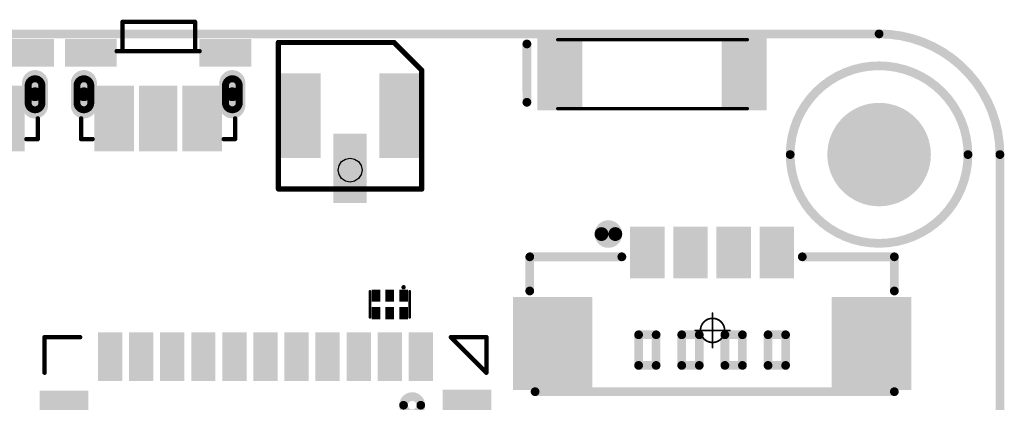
# Model space of a CAD drawing. Header units: millimetres. Extents: x 101.3 to 167.1, y 74.7 to 106.4.
# Tile 6 of 6: x 138.5 to 167.1, y 94.1 to 105.2. Entities that reach past the tile are written whole.
import ezdxf

# ---------------------------------------------------------------- set-up
doc = ezdxf.new("R2010")
doc.units = ezdxf.units.MM
for name, color, linetype in [('BottomLayer', 5, 'Continuous'), ('BottomSolder', 6, 'Continuous'), ('KeepOutLayer', 6, 'Continuous'), ('Mechanical15', 56, 'Continuous'), ('MultiLayer', 9, 'Continuous'), ('PadHoleLayer', 156, 'Continuous'), ('TopLayer', 1, 'Continuous'), ('TopOverlay', 2, 'Continuous'), ('TopPaste', 8, 'Continuous'), ('TopSolder', 216, 'Continuous')]:
    doc.layers.add(name, color=color, linetype=linetype)

# ---------------------------------------------------------------- blocks, each defined once
blk = doc.blocks.new('MX1_25_LT_4P_2')
at = {"layer": 'Mechanical15'}
for points, const_width in [([(0.35, 0, 1), (-0.35, 0, 1)], 0.05), ([(-0.012, 0.5, 1), (0.012, 0.5, 1)], 0.025), ([(-0.512, 0, 1), (-0.487, 0, 1)], 0.025), ([(-0.362, 0, 1), (-0.337, 0, 1)], 0.025), ([(0.337, 0, 1), (0.362, 0, 1)], 0.025), ([(0.487, 0, 1), (0.512, 0, 1)], 0.025), ([(-0.012, -0.5, 1), (0.012, -0.5, 1)], 0.025)]:
    blk.add_lwpolyline(points, format="xyb", close=True, dxfattribs=dict(at, const_width=const_width))
at = {"layer": 'Mechanical15', "const_width": 0.05}
for points in [[(0, -0.5), (0, 0.5)], [(-0.5, 0), (0.5, 0)]]:
    blk.add_lwpolyline(points, dxfattribs=at)
at = {"layer": 'TopLayer'}
for points in [[(-2.289, 1.611), (-1.489, 1.611), (-2.289, 2.911), (-1.489, 2.911)], [(-1.039, 1.611), (-0.239, 1.611), (-1.039, 2.911), (-0.239, 2.911)], [(0.211, 1.611), (1.011, 1.611), (0.211, 2.911), (1.011, 2.911)], [(1.461, 1.611), (2.261, 1.611), (1.461, 2.911), (2.261, 2.911)], [(-5.682, 0.869), (-5.682, -1.631), (-3.582, 0.869), (-3.582, -1.631)], [(3.554, 0.869), (3.554, -1.631), (5.654, 0.869), (5.654, -1.631)]]:
    blk.add_solid(points, dxfattribs=at)
at = {"layer": 'TopOverlay'}
for points, const_width in [([(-2.817, 2.794, 1), (-3.217, 2.794, 1)], 0.4), ([(-3.317, 2.794, 1), (-3.117, 2.794, 1)], 0.2), ([(-2.917, 2.794, 1), (-2.717, 2.794, 1)], 0.2), ([(-5.358, 2.134, 1), (-5.231, 2.134, 1)], 0.127), ([(-5.358, 2.134, 1), (-5.231, 2.134, 1)], 0.127), ([(-2.691, 2.134, 1), (-2.564, 2.134, 1)], 0.127), ([(2.536, 2.134, 1), (2.663, 2.134, 1)], 0.127), ([(5.203, 2.134, 1), (5.33, 2.134, 1)], 0.127), ([(5.203, 2.134, 1), (5.33, 2.134, 1)], 0.127), ([(-5.358, 1.143, 1), (-5.231, 1.143, 1)], 0.127), ([(5.203, 1.143, 1), (5.33, 1.143, 1)], 0.127), ([(-1.698, -0.127, 1), (-1.571, -0.127, 1)], 0.127), ([(-1.698, -0.127, 1), (-1.571, -0.127, 1)], 0.127), ([(-0.956, -0.127, 1), (-0.829, -0.127, 1)], 0.127), ([(-0.956, -0.127, 1), (-0.829, -0.127, 1)], 0.127), ([(0.294, -0.127, 1), (0.421, -0.127, 1)], 0.127), ([(0.294, -0.127, 1), (0.421, -0.127, 1)], 0.127), ([(0.802, -0.127, 1), (0.929, -0.127, 1)], 0.127), ([(0.802, -0.127, 1), (0.929, -0.127, 1)], 0.127), ([(1.544, -0.127, 1), (1.671, -0.127, 1)], 0.127), ([(1.544, -0.127, 1), (1.671, -0.127, 1)], 0.127), ([(-2.206, -0.127, 1), (-2.079, -0.127, 1)], 0.127), ([(-2.206, -0.127, 1), (-2.079, -0.127, 1)], 0.127), ([(-0.448, -0.127, 1), (-0.321, -0.127, 1)], 0.127), ([(-0.448, -0.127, 1), (-0.321, -0.127, 1)], 0.127), ([(2.052, -0.127, 1), (2.179, -0.127, 1)], 0.127), ([(2.052, -0.127, 1), (2.179, -0.127, 1)], 0.127), ([(-2.206, -1.016, 1), (-2.079, -1.016, 1)], 0.127), ([(-2.206, -1.016, 1), (-2.079, -1.016, 1)], 0.127), ([(-1.698, -1.016, 1), (-1.571, -1.016, 1)], 0.127), ([(-1.698, -1.016, 1), (-1.571, -1.016, 1)], 0.127), ([(-0.956, -1.016, 1), (-0.829, -1.016, 1)], 0.127), ([(-0.956, -1.016, 1), (-0.829, -1.016, 1)], 0.127), ([(-0.448, -1.016, 1), (-0.321, -1.016, 1)], 0.127), ([(-0.448, -1.016, 1), (-0.321, -1.016, 1)], 0.127), ([(0.294, -1.016, 1), (0.421, -1.016, 1)], 0.127), ([(0.294, -1.016, 1), (0.421, -1.016, 1)], 0.127), ([(0.802, -1.016, 1), (0.929, -1.016, 1)], 0.127), ([(0.802, -1.016, 1), (0.929, -1.016, 1)], 0.127), ([(1.544, -1.016, 1), (1.671, -1.016, 1)], 0.127), ([(1.544, -1.016, 1), (1.671, -1.016, 1)], 0.127), ([(2.052, -1.016, 1), (2.179, -1.016, 1)], 0.127), ([(2.052, -1.016, 1), (2.179, -1.016, 1)], 0.127), ([(-5.203, -1.778, 1), (-5.076, -1.778, 1)], 0.127), ([(5.203, -1.778, 1), (5.33, -1.778, 1)], 0.127)]:
    blk.add_lwpolyline(points, format="xyb", close=True, dxfattribs=dict(at, const_width=const_width))
at = {"layer": 'TopOverlay', "const_width": 0.254}
for points in [[(-5.295, 2.134), (-2.628, 2.134)], [(-5.295, 1.143), (-5.295, 2.134)], [(2.6, 2.134), (5.267, 2.134)], [(5.267, 1.143), (5.267, 2.134)], [(-2.143, -0.127), (-1.635, -0.127)], [(-2.143, -1.016), (-2.143, -0.127)], [(-1.635, -1.016), (-1.635, -0.127)], [(-0.893, -1.016), (-0.893, -0.127)], [(-0.893, -0.127), (-0.385, -0.127)], [(-0.385, -1.016), (-0.385, -0.127)], [(0.357, -1.016), (0.357, -0.127)], [(0.357, -0.127), (0.865, -0.127)], [(0.865, -1.016), (0.865, -0.127)], [(1.607, -1.016), (1.607, -0.127)], [(1.607, -0.127), (2.115, -0.127)], [(2.115, -1.016), (2.115, -0.127)], [(-2.143, -1.016), (-1.635, -1.016)], [(-0.893, -1.016), (-0.385, -1.016)], [(0.357, -1.016), (0.865, -1.016)], [(1.607, -1.016), (2.115, -1.016)], [(-5.14, -1.778), (5.267, -1.778)]]:
    blk.add_lwpolyline(points, dxfattribs=at)
at = {"layer": 'TopPaste'}
for points in [[(-2.289, 1.611), (-1.489, 1.611), (-2.289, 2.911), (-1.489, 2.911)], [(-1.039, 1.611), (-0.239, 1.611), (-1.039, 2.911), (-0.239, 2.911)], [(0.211, 1.611), (1.011, 1.611), (0.211, 2.911), (1.011, 2.911)], [(1.461, 1.611), (2.261, 1.611), (1.461, 2.911), (2.261, 2.911)], [(-5.682, 0.869), (-5.682, -1.631), (-3.582, 0.869), (-3.582, -1.631)], [(3.554, 0.869), (3.554, -1.631), (5.654, 0.869), (5.654, -1.631)]]:
    blk.add_solid(points, dxfattribs=at)
at = {"layer": 'TopSolder'}
for points in [[(-2.39, 1.509), (-1.387, 1.509), (-2.39, 3.012), (-1.387, 3.012)], [(-1.14, 1.509), (-0.137, 1.509), (-1.14, 3.012), (-0.137, 3.012)], [(0.11, 1.509), (1.113, 1.509), (0.11, 3.012), (1.113, 3.012)], [(1.36, 1.509), (2.363, 1.509), (1.36, 3.012), (2.363, 3.012)], [(-5.784, 0.971), (-5.784, -1.733), (-3.48, 0.971), (-3.48, -1.733)], [(3.453, 0.971), (3.453, -1.733), (5.756, 0.971), (5.756, -1.733)]]:
    blk.add_solid(points, dxfattribs=at)
blk = doc.blocks.new('U_FL_R_4')
at = {"layer": 'Mechanical15'}
for p, q in [((-1.82, 0.245), (-1.708, 0.32)), ((-1.708, 0.32), (-1.575, 0.347)), ((-1.575, 0.347), (-1.442, 0.32)), ((-1.442, 0.32), (-1.33, 0.245)), ((-1.922, 0), (-1.895, 0.133)), ((-1.895, -0.133), (-1.922, 0)), ((-1.895, 0.133), (-1.82, 0.245)), ((-1.33, 0.245), (-1.255, 0.133)), ((-1.255, 0.133), (-1.228, 0)), ((-1.228, 0), (-1.255, -0.133)), ((-1.82, -0.245), (-1.895, -0.133)), ((-1.708, -0.32), (-1.82, -0.245)), ((-1.33, -0.245), (-1.442, -0.32)), ((-1.255, -0.133), (-1.33, -0.245)), ((-1.575, -0.347), (-1.708, -0.32)), ((-1.442, -0.32), (-1.575, -0.347))]:
    blk.add_line(p, q, dxfattribs=at)
at = {"layer": 'TopLayer'}
for points in [[(-1.125, 0.95), (1.125, 0.95), (-1.125, 2), (1.125, 2)], [(-2.425, -0.381), (-0.625, -0.381), (-2.425, 0.381), (-0.625, 0.381)], [(-1.125, -2), (1.125, -2), (-1.125, -0.95), (1.125, -0.95)]]:
    blk.add_solid(points, dxfattribs=at)
at = {"layer": 'TopOverlay', "const_width": 0.15}
for points in [[(-2.126, 2.076), (-2.126, -2.076)], [(-2.126, 2.076), (2.126, 2.076)], [(2.126, 2.076), (2.126, -1.274)], [(2.126, -1.274), (1.324, -2.076)], [(-2.126, -2.076), (1.324, -2.076)]]:
    blk.add_lwpolyline(points, dxfattribs=at)
at = {"layer": 'TopOverlay', "const_width": 0.075}
for points in [[(-2.164, 2.076, 1), (-2.089, 2.076, 1)], [(-2.164, 2.076, 1), (-2.089, 2.076, 1)], [(2.089, 2.076, 1), (2.164, 2.076, 1)], [(2.089, 2.076, 1), (2.164, 2.076, 1)], [(2.089, -1.274, 1), (2.164, -1.274, 1)], [(2.089, -1.274, 1), (2.164, -1.274, 1)], [(-2.164, -2.076, 1), (-2.089, -2.076, 1)], [(-2.164, -2.076, 1), (-2.089, -2.076, 1)], [(1.286, -2.076, 1), (1.361, -2.076, 1)], [(1.286, -2.076, 1), (1.361, -2.076, 1)]]:
    blk.add_lwpolyline(points, format="xyb", close=True, dxfattribs=at)
at = {"layer": 'TopPaste'}
for points in [[(-1.125, 0.95), (1.125, 0.95), (-1.125, 2), (1.125, 2)], [(-2.425, -0.381), (-0.625, -0.381), (-2.425, 0.381), (-0.625, 0.381)], [(-1.125, -2), (1.125, -2), (-1.125, -0.95), (1.125, -0.95)]]:
    blk.add_solid(points, dxfattribs=at)
at = {"layer": 'TopSolder'}
for points in [[(-1.227, 0.848), (1.227, 0.848), (-1.227, 2.102), (1.227, 2.102)], [(-2.527, -0.483), (-0.523, -0.483), (-2.527, 0.483), (-0.523, 0.483)], [(-1.227, -2.102), (1.227, -2.102), (-1.227, -0.848), (1.227, -0.848)]]:
    blk.add_solid(points, dxfattribs=at)
blk = doc.blocks.new('R6720_8')
at = {"layer": 'TopLayer'}
for points in [[(-2.09, 1), (-3.29, 1), (-2.09, -1), (-3.29, -1)], [(3.25, 1), (2.05, 1), (3.25, -1), (2.05, -1)]]:
    blk.add_solid(points, dxfattribs=at)
at = {"layer": 'TopOverlay'}
for points, const_width in [([(-3.645, 0.876), (-3.644, -0.816)], 0.254), ([(-2.75, 1), (2.74, 1)], 0.1), ([(-2.75, -1), (2.74, -1)], 0.1)]:
    blk.add_lwpolyline(points, dxfattribs=dict(at, const_width=const_width))
for points, const_width in [([(-3.708, 0.876, 1), (-3.581, 0.876, 1)], 0.127), ([(-2.775, 1, 1), (-2.725, 1, 1)], 0.05), ([(2.715, 1, 1), (2.765, 1, 1)], 0.05), ([(-3.708, -0.816, 1), (-3.581, -0.816, 1)], 0.127), ([(-2.775, -1, 1), (-2.725, -1, 1)], 0.05), ([(2.715, -1, 1), (2.765, -1, 1)], 0.05)]:
    blk.add_lwpolyline(points, format="xyb", close=True, dxfattribs=dict(at, const_width=const_width))
at = {"layer": 'TopPaste'}
for points in [[(-2.09, 1), (-3.29, 1), (-2.09, -1), (-3.29, -1)], [(3.25, 1), (2.05, 1), (3.25, -1), (2.05, -1)]]:
    blk.add_solid(points, dxfattribs=at)
at = {"layer": 'TopSolder'}
for points in [[(-2.04, 1.05), (-3.34, 1.05), (-2.04, -1.05), (-3.34, -1.05)], [(3.3, 1.05), (2, 1.05), (3.3, -1.05), (2, -1.05)]]:
    blk.add_solid(points, dxfattribs=at)
blk = doc.blocks.new('KEY_3P_3_5_3_5MM__9')
at = {"layer": 'BottomLayer', "const_width": 0.55}
for points in [[(-2.15, 0.075), (-2.15, -0.575)], [(2.15, 0.075), (2.15, -0.575)]]:
    blk.add_lwpolyline(points, dxfattribs=at)
at = {"layer": 'BottomLayer', "const_width": 0.275}
for points in [[(-2.287, 0.075, 1), (-2.012, 0.075, 1)], [(2.013, 0.075, 1), (2.288, 0.075, 1)], [(-2.287, -0.575, 1), (-2.012, -0.575, 1)], [(2.013, -0.575, 1), (2.288, -0.575, 1)]]:
    blk.add_lwpolyline(points, format="xyb", close=True, dxfattribs=at)
at = {"layer": 'BottomSolder', "const_width": 0.753}
for points in [[(-2.15, 0.075), (-2.15, -0.575)], [(2.15, 0.075), (2.15, -0.575)]]:
    blk.add_lwpolyline(points, dxfattribs=at)
at = {"layer": 'BottomSolder', "const_width": 0.377}
for points in [[(-2.338, 0.075, 1), (-1.962, 0.075, 1)], [(1.962, 0.075, 1), (2.338, 0.075, 1)], [(-2.338, -0.575, 1), (-1.962, -0.575, 1)], [(1.962, -0.575, 1), (2.338, -0.575, 1)]]:
    blk.add_lwpolyline(points, format="xyb", close=True, dxfattribs=at)
at = {"layer": 'MultiLayer', "const_width": 0.55}
for points in [[(-2.15, 0.075), (-2.15, -0.575)], [(2.15, 0.075), (2.15, -0.575)]]:
    blk.add_lwpolyline(points, dxfattribs=at)
at = {"layer": 'MultiLayer', "const_width": 0.275}
for points in [[(-2.287, 0.075, 1), (-2.012, 0.075, 1)], [(2.013, 0.075, 1), (2.288, 0.075, 1)], [(-2.287, -0.575, 1), (-2.012, -0.575, 1)], [(2.013, -0.575, 1), (2.288, -0.575, 1)]]:
    blk.add_lwpolyline(points, format="xyb", close=True, dxfattribs=at)
at = {"layer": 'PadHoleLayer', "const_width": 0.2}
for points in [[(-2.35, 0, -1), (-1.95, 0), (-1.95, -0.5, -1), (-2.35, -0.5)], [(1.95, 0, -1), (2.35, 0), (2.35, -0.5, -1), (1.95, -0.5)], [(-2.25, -0.25, 1), (-2.05, -0.25, 1)], [(2.05, -0.25, 1), (2.25, -0.25, 1)]]:
    blk.add_lwpolyline(points, format="xyb", close=True, dxfattribs=at)
at = {"layer": 'TopLayer', "const_width": 0.55}
for points in [[(-2.15, 0.075), (-2.15, -0.575)], [(2.15, 0.075), (2.15, -0.575)]]:
    blk.add_lwpolyline(points, dxfattribs=at)
at = {"layer": 'TopLayer', "const_width": 0.275}
for points in [[(-2.287, 0.075, 1), (-2.012, 0.075, 1)], [(2.013, 0.075, 1), (2.288, 0.075, 1)], [(-2.287, -0.575, 1), (-2.012, -0.575, 1)], [(2.013, -0.575, 1), (2.288, -0.575, 1)]]:
    blk.add_lwpolyline(points, format="xyb", close=True, dxfattribs=at)
at = {"layer": 'TopLayer'}
for points in [[(-2.6, 0.65), (-1.3, 0.65), (-2.6, 1.25), (-1.3, 1.25)], [(1.3, 0.65), (2.6, 0.65), (1.3, 1.25), (2.6, 1.25)], [(-0.8, -0.1), (-1.75, -0.1), (-0.8, -1.8), (-1.75, -1.8)], [(0.45, -1.8), (0.45, -0.1), (-0.45, -1.8), (-0.45, -0.1)], [(1.75, -0.1), (0.8, -0.1), (1.75, -1.8), (0.8, -1.8)]]:
    blk.add_solid(points, dxfattribs=at)
at = {"layer": 'TopOverlay', "const_width": 0.127}
for points in [[(-1.03, 1.85), (1.07, 1.85)], [(-1.03, 1), (-1.03, 1.85)], [(1.07, 1), (1.07, 1.85)], [(-1.2, 1), (1.2, 1)], [(-2.23, -1.55), (-2.23, -0.95)], [(2.23, -1.55), (2.23, -0.95)], [(-2.23, -1.55), (-1.9, -1.55)], [(1.9, -1.55), (2.23, -1.55)]]:
    blk.add_lwpolyline(points, dxfattribs=at)
at = {"layer": 'TopOverlay', "const_width": 0.0635}
for points in [[(-1.062, 1.85, 1), (-0.998, 1.85, 1)], [(-1.062, 1.85, 1), (-0.998, 1.85, 1)], [(1.038, 1.85, 1), (1.102, 1.85, 1)], [(1.038, 1.85, 1), (1.102, 1.85, 1)], [(-1.232, 1, 1), (-1.168, 1, 1)], [(-1.062, 1, 1), (-0.998, 1, 1)], [(1.038, 1, 1), (1.102, 1, 1)], [(1.168, 1, 1), (1.232, 1, 1)], [(-2.262, -0.95, 1), (-2.198, -0.95, 1)], [(2.198, -0.95, 1), (2.262, -0.95, 1)], [(-2.262, -1.55, 1), (-2.198, -1.55, 1)], [(-2.262, -1.55, 1), (-2.198, -1.55, 1)], [(-1.932, -1.55, 1), (-1.868, -1.55, 1)], [(1.868, -1.55, 1), (1.932, -1.55, 1)], [(2.198, -1.55, 1), (2.262, -1.55, 1)], [(2.198, -1.55, 1), (2.262, -1.55, 1)]]:
    blk.add_lwpolyline(points, format="xyb", close=True, dxfattribs=at)
at = {"layer": 'TopPaste'}
for points in [[(-2.6, 0.65), (-1.3, 0.65), (-2.6, 1.25), (-1.3, 1.25)], [(1.3, 0.65), (2.6, 0.65), (1.3, 1.25), (2.6, 1.25)], [(-0.8, -0.1), (-1.75, -0.1), (-0.8, -1.8), (-1.75, -1.8)], [(0.45, -1.8), (0.45, -0.1), (-0.45, -1.8), (-0.45, -0.1)], [(1.75, -0.1), (0.8, -0.1), (1.75, -1.8), (0.8, -1.8)]]:
    blk.add_solid(points, dxfattribs=at)
at = {"layer": 'TopSolder', "const_width": 0.753}
for points in [[(-2.15, 0.075), (-2.15, -0.575)], [(2.15, 0.075), (2.15, -0.575)]]:
    blk.add_lwpolyline(points, dxfattribs=at)
at = {"layer": 'TopSolder', "const_width": 0.377}
for points in [[(-2.338, 0.075, 1), (-1.962, 0.075, 1)], [(1.962, 0.075, 1), (2.338, 0.075, 1)], [(-2.338, -0.575, 1), (-1.962, -0.575, 1)], [(1.962, -0.575, 1), (2.338, -0.575, 1)]]:
    blk.add_lwpolyline(points, format="xyb", close=True, dxfattribs=at)
at = {"layer": 'TopSolder'}
for points in [[(-2.702, 0.548), (-1.198, 0.548), (-2.702, 1.352), (-1.198, 1.352)], [(1.198, 0.548), (2.702, 0.548), (1.198, 1.352), (2.702, 1.352)], [(-0.698, 0.002), (-1.852, 0.002), (-0.698, -1.902), (-1.852, -1.902)], [(0.552, -1.902), (0.552, 0.002), (-0.552, -1.902), (-0.552, 0.002)], [(1.852, 0.002), (0.698, 0.002), (1.852, -1.902), (0.698, -1.902)]]:
    blk.add_solid(points, dxfattribs=at)
blk = doc.blocks.new('KEY_3P_3_5_3_5MM__10')
at = {"layer": 'BottomLayer', "const_width": 0.55}
for points in [[(-2.15, 0.075), (-2.15, -0.575)], [(2.15, 0.075), (2.15, -0.575)]]:
    blk.add_lwpolyline(points, dxfattribs=at)
at = {"layer": 'BottomLayer', "const_width": 0.275}
for points in [[(-2.287, 0.075, 1), (-2.012, 0.075, 1)], [(2.013, 0.075, 1), (2.288, 0.075, 1)], [(-2.287, -0.575, 1), (-2.012, -0.575, 1)], [(2.013, -0.575, 1), (2.288, -0.575, 1)]]:
    blk.add_lwpolyline(points, format="xyb", close=True, dxfattribs=at)
at = {"layer": 'BottomSolder', "const_width": 0.753}
for points in [[(-2.15, 0.075), (-2.15, -0.575)], [(2.15, 0.075), (2.15, -0.575)]]:
    blk.add_lwpolyline(points, dxfattribs=at)
at = {"layer": 'BottomSolder', "const_width": 0.377}
for points in [[(-2.338, 0.075, 1), (-1.962, 0.075, 1)], [(1.962, 0.075, 1), (2.338, 0.075, 1)], [(-2.338, -0.575, 1), (-1.962, -0.575, 1)], [(1.962, -0.575, 1), (2.338, -0.575, 1)]]:
    blk.add_lwpolyline(points, format="xyb", close=True, dxfattribs=at)
at = {"layer": 'MultiLayer', "const_width": 0.55}
for points in [[(-2.15, 0.075), (-2.15, -0.575)], [(2.15, 0.075), (2.15, -0.575)]]:
    blk.add_lwpolyline(points, dxfattribs=at)
at = {"layer": 'MultiLayer', "const_width": 0.275}
for points in [[(-2.287, 0.075, 1), (-2.012, 0.075, 1)], [(2.013, 0.075, 1), (2.288, 0.075, 1)], [(-2.287, -0.575, 1), (-2.012, -0.575, 1)], [(2.013, -0.575, 1), (2.288, -0.575, 1)]]:
    blk.add_lwpolyline(points, format="xyb", close=True, dxfattribs=at)
at = {"layer": 'PadHoleLayer', "const_width": 0.2}
for points in [[(-2.35, 0, -1), (-1.95, 0), (-1.95, -0.5, -1), (-2.35, -0.5)], [(1.95, 0, -1), (2.35, 0), (2.35, -0.5, -1), (1.95, -0.5)], [(-2.25, -0.25, 1), (-2.05, -0.25, 1)], [(2.05, -0.25, 1), (2.25, -0.25, 1)]]:
    blk.add_lwpolyline(points, format="xyb", close=True, dxfattribs=at)
at = {"layer": 'TopLayer', "const_width": 0.55}
for points in [[(-2.15, 0.075), (-2.15, -0.575)], [(2.15, 0.075), (2.15, -0.575)]]:
    blk.add_lwpolyline(points, dxfattribs=at)
at = {"layer": 'TopLayer', "const_width": 0.275}
for points in [[(-2.287, 0.075, 1), (-2.012, 0.075, 1)], [(2.013, 0.075, 1), (2.288, 0.075, 1)], [(-2.287, -0.575, 1), (-2.012, -0.575, 1)], [(2.013, -0.575, 1), (2.288, -0.575, 1)]]:
    blk.add_lwpolyline(points, format="xyb", close=True, dxfattribs=at)
at = {"layer": 'TopLayer'}
for points in [[(-2.6, 0.65), (-1.3, 0.65), (-2.6, 1.25), (-1.3, 1.25)], [(1.3, 0.65), (2.6, 0.65), (1.3, 1.25), (2.6, 1.25)], [(-0.8, -0.1), (-1.75, -0.1), (-0.8, -1.8), (-1.75, -1.8)], [(0.45, -1.8), (0.45, -0.1), (-0.45, -1.8), (-0.45, -0.1)], [(1.75, -0.1), (0.8, -0.1), (1.75, -1.8), (0.8, -1.8)]]:
    blk.add_solid(points, dxfattribs=at)
at = {"layer": 'TopOverlay', "const_width": 0.127}
for points in [[(-1.03, 1), (-1.03, 1.85)], [(-1.03, 1.85), (1.07, 1.85)], [(1.07, 1), (1.07, 1.85)], [(-1.2, 1), (1.2, 1)], [(-2.23, -1.55), (-2.23, -0.95)], [(2.23, -1.55), (2.23, -0.95)], [(-2.23, -1.55), (-1.9, -1.55)], [(1.9, -1.55), (2.23, -1.55)]]:
    blk.add_lwpolyline(points, dxfattribs=at)
at = {"layer": 'TopOverlay', "const_width": 0.0635}
for points in [[(-1.062, 1.85, 1), (-0.998, 1.85, 1)], [(-1.062, 1.85, 1), (-0.998, 1.85, 1)], [(1.038, 1.85, 1), (1.102, 1.85, 1)], [(1.038, 1.85, 1), (1.102, 1.85, 1)], [(-1.232, 1, 1), (-1.168, 1, 1)], [(-1.062, 1, 1), (-0.998, 1, 1)], [(1.038, 1, 1), (1.102, 1, 1)], [(1.168, 1, 1), (1.232, 1, 1)], [(-2.262, -0.95, 1), (-2.198, -0.95, 1)], [(2.198, -0.95, 1), (2.262, -0.95, 1)], [(-2.262, -1.55, 1), (-2.198, -1.55, 1)], [(-2.262, -1.55, 1), (-2.198, -1.55, 1)], [(-1.932, -1.55, 1), (-1.868, -1.55, 1)], [(1.868, -1.55, 1), (1.932, -1.55, 1)], [(2.198, -1.55, 1), (2.262, -1.55, 1)], [(2.198, -1.55, 1), (2.262, -1.55, 1)]]:
    blk.add_lwpolyline(points, format="xyb", close=True, dxfattribs=at)
at = {"layer": 'TopPaste'}
for points in [[(-2.6, 0.65), (-1.3, 0.65), (-2.6, 1.25), (-1.3, 1.25)], [(1.3, 0.65), (2.6, 0.65), (1.3, 1.25), (2.6, 1.25)], [(-0.8, -0.1), (-1.75, -0.1), (-0.8, -1.8), (-1.75, -1.8)], [(0.45, -1.8), (0.45, -0.1), (-0.45, -1.8), (-0.45, -0.1)], [(1.75, -0.1), (0.8, -0.1), (1.75, -1.8), (0.8, -1.8)]]:
    blk.add_solid(points, dxfattribs=at)
at = {"layer": 'TopSolder', "const_width": 0.753}
for points in [[(-2.15, 0.075), (-2.15, -0.575)], [(2.15, 0.075), (2.15, -0.575)]]:
    blk.add_lwpolyline(points, dxfattribs=at)
at = {"layer": 'TopSolder', "const_width": 0.377}
for points in [[(-2.338, 0.075, 1), (-1.962, 0.075, 1)], [(1.962, 0.075, 1), (2.338, 0.075, 1)], [(-2.338, -0.575, 1), (-1.962, -0.575, 1)], [(1.962, -0.575, 1), (2.338, -0.575, 1)]]:
    blk.add_lwpolyline(points, format="xyb", close=True, dxfattribs=at)
at = {"layer": 'TopSolder'}
for points in [[(-2.702, 0.548), (-1.198, 0.548), (-2.702, 1.352), (-1.198, 1.352)], [(1.198, 0.548), (2.702, 0.548), (1.198, 1.352), (2.702, 1.352)], [(-0.698, 0.002), (-1.852, 0.002), (-0.698, -1.902), (-1.852, -1.902)], [(0.552, -1.902), (0.552, 0.002), (-0.552, -1.902), (-0.552, 0.002)], [(1.852, 0.002), (0.698, 0.002), (1.852, -1.902), (0.698, -1.902)]]:
    blk.add_solid(points, dxfattribs=at)
blk = doc.blocks.new('QFN44__6223A_SRD_14')
at = {"layer": 'TopLayer'}
for points in [[(-4.25, 6.437), (-4.75, 6.437), (-4.25, 5.237), (-4.75, 5.237)], [(-3.35, 6.437), (-3.85, 6.437), (-3.35, 5.237), (-3.85, 5.237)], [(-2.45, 6.437), (-2.95, 6.437), (-2.45, 5.237), (-2.95, 5.237)], [(-1.55, 6.437), (-2.05, 6.437), (-1.55, 5.237), (-2.05, 5.237)], [(-0.65, 6.437), (-1.15, 6.437), (-0.65, 5.237), (-1.15, 5.237)], [(0.25, 6.437), (-0.25, 6.437), (0.25, 5.237), (-0.25, 5.237)], [(1.15, 6.437), (0.65, 6.437), (1.15, 5.237), (0.65, 5.237)], [(2.05, 6.437), (1.55, 6.437), (2.05, 5.237), (1.55, 5.237)], [(2.95, 6.437), (2.45, 6.437), (2.95, 5.237), (2.45, 5.237)], [(3.35, 5.237), (3.85, 5.237), (3.35, 6.437), (3.85, 6.437)], [(4.25, 5.237), (4.75, 5.237), (4.25, 6.437), (4.75, 6.437)], [(-6.438, 4.725), (-6.438, 4.225), (-5.238, 4.725), (-5.238, 4.225)], [(6.437, 4.25), (6.437, 4.75), (5.237, 4.25), (5.237, 4.75)], [(-6.438, 3.825), (-6.438, 3.325), (-5.238, 3.825), (-5.238, 3.325)], [(6.437, 3.35), (6.437, 3.85), (5.237, 3.35), (5.237, 3.85)], [(-6.438, 2.925), (-6.438, 2.425), (-5.238, 2.925), (-5.238, 2.425)], [(6.437, 2.45), (6.437, 2.95), (5.237, 2.45), (5.237, 2.95)], [(-5.238, 1.525), (-5.238, 2.025), (-6.438, 1.525), (-6.438, 2.025)], [(6.437, 1.55), (6.437, 2.05), (5.237, 1.55), (5.237, 2.05)], [(-1.288, 1.792), (-1.288, -0.648), (2.072, 1.792), (2.072, -0.648)], [(6.437, 0.65), (6.437, 1.15), (5.237, 0.65), (5.237, 1.15)], [(-5.238, 0.625), (-5.238, 1.125), (-6.438, 0.625), (-6.438, 1.125)], [(-5.238, -0.275), (-5.238, 0.225), (-6.438, -0.275), (-6.438, 0.225)], [(6.437, -0.25), (6.437, 0.25), (5.237, -0.25), (5.237, 0.25)], [(-5.238, -1.175), (-5.238, -0.675), (-6.438, -1.175), (-6.438, -0.675)], [(6.437, -1.15), (6.437, -0.65), (5.237, -1.15), (5.237, -0.65)], [(-5.238, -2.075), (-5.238, -1.575), (-6.438, -2.075), (-6.438, -1.575)], [(6.437, -2.05), (6.437, -1.55), (5.237, -2.05), (5.237, -1.55)], [(-5.238, -2.975), (-5.238, -2.475), (-6.438, -2.975), (-6.438, -2.475)], [(6.437, -2.95), (6.437, -2.45), (5.237, -2.95), (5.237, -2.45)], [(-5.238, -3.875), (-5.238, -3.375), (-6.438, -3.875), (-6.438, -3.375)], [(6.437, -3.85), (6.437, -3.35), (5.237, -3.85), (5.237, -3.35)], [(-5.238, -4.775), (-5.238, -4.275), (-6.438, -4.775), (-6.438, -4.275)], [(6.437, -4.75), (6.437, -4.25), (5.237, -4.75), (5.237, -4.25)], [(-4.25, -5.238), (-4.75, -5.238), (-4.25, -6.438), (-4.75, -6.438)], [(-3.35, -5.238), (-3.85, -5.238), (-3.35, -6.438), (-3.85, -6.438)], [(-2.45, -5.238), (-2.95, -5.238), (-2.45, -6.438), (-2.95, -6.438)], [(-1.55, -5.238), (-2.05, -5.238), (-1.55, -6.438), (-2.05, -6.438)], [(-0.65, -5.238), (-1.15, -5.238), (-0.65, -6.438), (-1.15, -6.438)], [(0.25, -5.238), (-0.25, -5.238), (0.25, -6.438), (-0.25, -6.438)], [(1.15, -5.238), (0.65, -5.238), (1.15, -6.438), (0.65, -6.438)], [(2.05, -5.238), (1.55, -5.238), (2.05, -6.438), (1.55, -6.438)], [(2.95, -5.238), (2.45, -5.238), (2.95, -6.438), (2.45, -6.438)], [(3.85, -5.238), (3.35, -5.238), (3.85, -6.438), (3.35, -6.438)], [(4.75, -5.238), (4.25, -5.238), (4.75, -6.438), (4.25, -6.438)]]:
    blk.add_solid(points, dxfattribs=at)
at = {"layer": 'TopOverlay', "const_width": 0.127}
for points in [[(-5.37, 6.397), (-6.4, 6.397)], [(-6.4, 6.397), (-6.4, 5.367)], [(6.4, 6.397), (5.37, 6.397)], [(6.4, 6.397), (6.4, 5.367)], [(-6.4, -6.403), (-6.4, -5.372)], [(-6.35, -5.422), (-6.4, -5.372)], [(-5.37, -6.403), (-6.35, -5.422)], [(6.4, -5.372), (6.4, -6.4)], [(-5.37, -6.403), (-6.4, -6.403)], [(6.4, -6.403), (5.37, -6.403)], [(6.4, -6.4), (6.4, -6.403)]]:
    blk.add_lwpolyline(points, dxfattribs=at)
at = {"layer": 'TopOverlay'}
for points, const_width in [([(-6.432, 6.397, 1), (-6.368, 6.397, 1)], 0.0635), ([(-6.432, 6.397, 1), (-6.368, 6.397, 1)], 0.0635), ([(-5.402, 6.397, 1), (-5.338, 6.397, 1)], 0.0635), ([(5.338, 6.397, 1), (5.402, 6.397, 1)], 0.0635), ([(6.368, 6.397, 1), (6.432, 6.397, 1)], 0.0635), ([(6.368, 6.397, 1), (6.432, 6.397, 1)], 0.0635), ([(-6.432, 5.367, 1), (-6.368, 5.367, 1)], 0.0635), ([(6.368, 5.367, 1), (6.432, 5.367, 1)], 0.0635), ([(-4, -4.43, 1), (-4.5, -4.43, 1)], 0.25), ([(-4.562, -4.43, 1), (-4.437, -4.43, 1)], 0.125), ([(-4.062, -4.43, 1), (-3.937, -4.43, 1)], 0.125), ([(-6.432, -5.372, 1), (-6.368, -5.372, 1)], 0.0635), ([(-6.432, -5.372, 1), (-6.368, -5.372, 1)], 0.0635), ([(-6.382, -5.422, 1), (-6.318, -5.422, 1)], 0.0635), ([(-6.382, -5.422, 1), (-6.318, -5.422, 1)], 0.0635), ([(6.368, -5.372, 1), (6.432, -5.372, 1)], 0.0635), ([(-6.432, -6.403, 1), (-6.368, -6.403, 1)], 0.0635), ([(-6.432, -6.403, 1), (-6.368, -6.403, 1)], 0.0635), ([(-5.402, -6.403, 1), (-5.338, -6.403, 1)], 0.0635), ([(-5.402, -6.403, 1), (-5.338, -6.403, 1)], 0.0635), ([(5.338, -6.403, 1), (5.402, -6.403, 1)], 0.0635), ([(6.368, -6.4, 1), (6.432, -6.4, 1)], 0.0635), ([(6.368, -6.4, 1), (6.432, -6.4, 1)], 0.0635), ([(6.368, -6.403, 1), (6.432, -6.403, 1)], 0.0635), ([(6.368, -6.403, 1), (6.432, -6.403, 1)], 0.0635)]:
    blk.add_lwpolyline(points, format="xyb", close=True, dxfattribs=dict(at, const_width=const_width))
at = {"layer": 'TopPaste'}
for points in [[(-4.25, 6.437), (-4.75, 6.437), (-4.25, 5.237), (-4.75, 5.237)], [(-3.35, 6.437), (-3.85, 6.437), (-3.35, 5.237), (-3.85, 5.237)], [(-2.45, 6.437), (-2.95, 6.437), (-2.45, 5.237), (-2.95, 5.237)], [(-1.55, 6.437), (-2.05, 6.437), (-1.55, 5.237), (-2.05, 5.237)], [(-0.65, 6.437), (-1.15, 6.437), (-0.65, 5.237), (-1.15, 5.237)], [(0.25, 6.437), (-0.25, 6.437), (0.25, 5.237), (-0.25, 5.237)], [(1.15, 6.437), (0.65, 6.437), (1.15, 5.237), (0.65, 5.237)], [(2.05, 6.437), (1.55, 6.437), (2.05, 5.237), (1.55, 5.237)], [(2.95, 6.437), (2.45, 6.437), (2.95, 5.237), (2.45, 5.237)], [(3.35, 5.237), (3.85, 5.237), (3.35, 6.437), (3.85, 6.437)], [(4.25, 5.237), (4.75, 5.237), (4.25, 6.437), (4.75, 6.437)], [(-6.438, 4.725), (-6.438, 4.225), (-5.238, 4.725), (-5.238, 4.225)], [(6.437, 4.25), (6.437, 4.75), (5.237, 4.25), (5.237, 4.75)], [(-6.438, 3.825), (-6.438, 3.325), (-5.238, 3.825), (-5.238, 3.325)], [(6.437, 3.35), (6.437, 3.85), (5.237, 3.35), (5.237, 3.85)], [(-6.438, 2.925), (-6.438, 2.425), (-5.238, 2.925), (-5.238, 2.425)], [(6.437, 2.45), (6.437, 2.95), (5.237, 2.45), (5.237, 2.95)], [(-5.238, 1.525), (-5.238, 2.025), (-6.438, 1.525), (-6.438, 2.025)], [(6.437, 1.55), (6.437, 2.05), (5.237, 1.55), (5.237, 2.05)], [(-1.288, 1.792), (-1.288, -0.648), (2.072, 1.792), (2.072, -0.648)], [(6.437, 0.65), (6.437, 1.15), (5.237, 0.65), (5.237, 1.15)], [(-5.238, 0.625), (-5.238, 1.125), (-6.438, 0.625), (-6.438, 1.125)], [(-5.238, -0.275), (-5.238, 0.225), (-6.438, -0.275), (-6.438, 0.225)], [(6.437, -0.25), (6.437, 0.25), (5.237, -0.25), (5.237, 0.25)], [(-5.238, -1.175), (-5.238, -0.675), (-6.438, -1.175), (-6.438, -0.675)], [(6.437, -1.15), (6.437, -0.65), (5.237, -1.15), (5.237, -0.65)], [(-5.238, -2.075), (-5.238, -1.575), (-6.438, -2.075), (-6.438, -1.575)], [(6.437, -2.05), (6.437, -1.55), (5.237, -2.05), (5.237, -1.55)], [(-5.238, -2.975), (-5.238, -2.475), (-6.438, -2.975), (-6.438, -2.475)], [(6.437, -2.95), (6.437, -2.45), (5.237, -2.95), (5.237, -2.45)], [(-5.238, -3.875), (-5.238, -3.375), (-6.438, -3.875), (-6.438, -3.375)], [(6.437, -3.85), (6.437, -3.35), (5.237, -3.85), (5.237, -3.35)], [(-5.238, -4.775), (-5.238, -4.275), (-6.438, -4.775), (-6.438, -4.275)], [(6.437, -4.75), (6.437, -4.25), (5.237, -4.75), (5.237, -4.25)], [(-4.25, -5.238), (-4.75, -5.238), (-4.25, -6.438), (-4.75, -6.438)], [(-3.35, -5.238), (-3.85, -5.238), (-3.35, -6.438), (-3.85, -6.438)], [(-2.45, -5.238), (-2.95, -5.238), (-2.45, -6.438), (-2.95, -6.438)], [(-1.55, -5.238), (-2.05, -5.238), (-1.55, -6.438), (-2.05, -6.438)], [(-0.65, -5.238), (-1.15, -5.238), (-0.65, -6.438), (-1.15, -6.438)], [(0.25, -5.238), (-0.25, -5.238), (0.25, -6.438), (-0.25, -6.438)], [(1.15, -5.238), (0.65, -5.238), (1.15, -6.438), (0.65, -6.438)], [(2.05, -5.238), (1.55, -5.238), (2.05, -6.438), (1.55, -6.438)], [(2.95, -5.238), (2.45, -5.238), (2.95, -6.438), (2.45, -6.438)], [(3.85, -5.238), (3.35, -5.238), (3.85, -6.438), (3.35, -6.438)], [(4.75, -5.238), (4.25, -5.238), (4.75, -6.438), (4.25, -6.438)]]:
    blk.add_solid(points, dxfattribs=at)
at = {"layer": 'TopSolder'}
for points in [[(-4.148, 6.539), (-4.852, 6.539), (-4.148, 5.136), (-4.852, 5.136)], [(-3.248, 6.539), (-3.952, 6.539), (-3.248, 5.136), (-3.952, 5.136)], [(-2.348, 6.539), (-3.052, 6.539), (-2.348, 5.136), (-3.052, 5.136)], [(-1.448, 6.539), (-2.152, 6.539), (-1.448, 5.136), (-2.152, 5.136)], [(-0.548, 6.539), (-1.252, 6.539), (-0.548, 5.136), (-1.252, 5.136)], [(0.352, 6.539), (-0.352, 6.539), (0.352, 5.136), (-0.352, 5.136)], [(1.252, 6.539), (0.548, 6.539), (1.252, 5.136), (0.548, 5.136)], [(2.152, 6.539), (1.448, 6.539), (2.152, 5.136), (1.448, 5.136)], [(3.052, 6.539), (2.348, 6.539), (3.052, 5.136), (2.348, 5.136)], [(3.248, 5.136), (3.952, 5.136), (3.248, 6.539), (3.952, 6.539)], [(4.148, 5.136), (4.852, 5.136), (4.148, 6.539), (4.852, 6.539)], [(6.539, 4.148), (6.539, 4.852), (5.136, 4.148), (5.136, 4.852)], [(-6.539, 4.827), (-6.539, 4.123), (-5.136, 4.827), (-5.136, 4.123)], [(-6.539, 3.927), (-6.539, 3.223), (-5.136, 3.927), (-5.136, 3.223)], [(6.539, 3.248), (6.539, 3.952), (5.136, 3.248), (5.136, 3.952)], [(-6.539, 3.027), (-6.539, 2.323), (-5.136, 3.027), (-5.136, 2.323)], [(6.539, 2.348), (6.539, 3.052), (5.136, 2.348), (5.136, 3.052)], [(-5.136, 1.423), (-5.136, 2.127), (-6.539, 1.423), (-6.539, 2.127)], [(6.539, 1.448), (6.539, 2.152), (5.136, 1.448), (5.136, 2.152)], [(-1.39, 1.893), (-1.39, -0.75), (2.173, 1.893), (2.173, -0.75)], [(-5.136, 0.523), (-5.136, 1.227), (-6.539, 0.523), (-6.539, 1.227)], [(6.539, 0.548), (6.539, 1.252), (5.136, 0.548), (5.136, 1.252)], [(-5.136, -0.377), (-5.136, 0.327), (-6.539, -0.377), (-6.539, 0.327)], [(6.539, -0.352), (6.539, 0.352), (5.136, -0.352), (5.136, 0.352)], [(6.539, -1.252), (6.539, -0.548), (5.136, -1.252), (5.136, -0.548)], [(-5.136, -1.277), (-5.136, -0.573), (-6.539, -1.277), (-6.539, -0.573)], [(-5.136, -2.177), (-5.136, -1.473), (-6.539, -2.177), (-6.539, -1.473)], [(6.539, -2.152), (6.539, -1.448), (5.136, -2.152), (5.136, -1.448)], [(-5.136, -3.077), (-5.136, -2.373), (-6.539, -3.077), (-6.539, -2.373)], [(6.539, -3.052), (6.539, -2.348), (5.136, -3.052), (5.136, -2.348)], [(-5.136, -3.977), (-5.136, -3.273), (-6.539, -3.977), (-6.539, -3.273)], [(6.539, -3.952), (6.539, -3.248), (5.136, -3.952), (5.136, -3.248)], [(-5.136, -4.877), (-5.136, -4.173), (-6.539, -4.877), (-6.539, -4.173)], [(6.539, -4.852), (6.539, -4.148), (5.136, -4.852), (5.136, -4.148)], [(-4.148, -5.136), (-4.852, -5.136), (-4.148, -6.539), (-4.852, -6.539)], [(-3.248, -5.136), (-3.952, -5.136), (-3.248, -6.539), (-3.952, -6.539)], [(-2.348, -5.136), (-3.052, -5.136), (-2.348, -6.539), (-3.052, -6.539)], [(-1.448, -5.136), (-2.152, -5.136), (-1.448, -6.539), (-2.152, -6.539)], [(-0.548, -5.136), (-1.252, -5.136), (-0.548, -6.539), (-1.252, -6.539)], [(0.352, -5.136), (-0.352, -5.136), (0.352, -6.539), (-0.352, -6.539)], [(1.252, -5.136), (0.548, -5.136), (1.252, -6.539), (0.548, -6.539)], [(2.152, -5.136), (1.448, -5.136), (2.152, -6.539), (1.448, -6.539)], [(3.052, -5.136), (2.348, -5.136), (3.052, -6.539), (2.348, -6.539)], [(3.952, -5.136), (3.248, -5.136), (3.952, -6.539), (3.248, -6.539)], [(4.852, -5.136), (4.148, -5.136), (4.852, -6.539), (4.148, -6.539)]]:
    blk.add_solid(points, dxfattribs=at)
blk = doc.blocks.new('DFN_6_L1_1_W0_7_P0_40_BL_17')
at = {"layer": 'TopLayer'}
for points in [[(-0.105, 0.505), (-0.405, 0.505), (-0.105, 0.305), (-0.405, 0.305)], [(0.405, 0.505), (0.105, 0.505), (0.405, 0.305), (0.105, 0.305)], [(-0.105, 0.105), (-0.405, 0.105), (-0.105, -0.095), (-0.405, -0.095)], [(0.405, 0.105), (0.105, 0.105), (0.405, -0.095), (0.105, -0.095)], [(-0.105, -0.295), (-0.405, -0.295), (-0.105, -0.495), (-0.405, -0.495)], [(0.405, -0.295), (0.105, -0.295), (0.405, -0.495), (0.105, -0.495)]]:
    blk.add_solid(points, dxfattribs=at)
at = {"layer": 'TopOverlay', "const_width": 0.08}
for points in [[(0.375, 0.58), (-0.375, 0.58)], [(0.375, -0.57), (-0.375, -0.57)]]:
    blk.add_lwpolyline(points, dxfattribs=at)
at = {"layer": 'TopOverlay'}
for points, const_width in [([(-0.395, 0.58, 1), (-0.355, 0.58, 1)], 0.04), ([(0.355, 0.58, 1), (0.395, 0.58, 1)], 0.04), ([(-0.481, 0.405, 1), (-0.509, 0.405, 1)], 0.1), ([(-0.534, 0.405, 1), (-0.484, 0.405, 1)], 0.05), ([(-0.506, 0.405, 1), (-0.456, 0.405, 1)], 0.05), ([(-0.395, -0.57, 1), (-0.355, -0.57, 1)], 0.04), ([(0.355, -0.57, 1), (0.395, -0.57, 1)], 0.04)]:
    blk.add_lwpolyline(points, format="xyb", close=True, dxfattribs=dict(at, const_width=const_width))
at = {"layer": 'TopPaste'}
for points in [[(-0.105, 0.505), (-0.405, 0.505), (-0.105, 0.305), (-0.405, 0.305)], [(0.405, 0.505), (0.105, 0.505), (0.405, 0.305), (0.105, 0.305)], [(-0.105, 0.105), (-0.405, 0.105), (-0.105, -0.095), (-0.405, -0.095)], [(0.405, 0.105), (0.105, 0.105), (0.405, -0.095), (0.105, -0.095)], [(-0.105, -0.295), (-0.405, -0.295), (-0.105, -0.495), (-0.405, -0.495)], [(0.405, -0.295), (0.105, -0.295), (0.405, -0.495), (0.105, -0.495)]]:
    blk.add_solid(points, dxfattribs=at)
at = {"layer": 'TopSolder'}
for points in [[(-0.08, 0.53), (-0.43, 0.53), (-0.08, 0.28), (-0.43, 0.28)], [(0.43, 0.53), (0.08, 0.53), (0.43, 0.28), (0.08, 0.28)], [(-0.08, 0.13), (-0.43, 0.13), (-0.08, -0.12), (-0.43, -0.12)], [(0.43, 0.13), (0.08, 0.13), (0.43, -0.12), (0.08, -0.12)], [(-0.08, -0.27), (-0.43, -0.27), (-0.08, -0.52), (-0.43, -0.52)], [(0.43, -0.27), (0.08, -0.27), (0.43, -0.52), (0.08, -0.52)]]:
    blk.add_solid(points, dxfattribs=at)

msp = doc.modelspace()

# ---------------------------------------------------------------- linework, layer by layer
at = {"layer": 'BottomLayer', "const_width": 1.375}
msp.add_lwpolyline([(162.746, 101.331, 1), (164.121, 101.331, 1)], format="xyb", close=True, dxfattribs=at)
at = {"layer": 'BottomSolder', "const_width": 1.477}
msp.add_lwpolyline([(162.696, 101.331, 1), (164.172, 101.331, 1)], format="xyb", close=True, dxfattribs=at)
at = {"layer": 'KeepOutLayer', "const_width": 0.254}
for points in [[(105.434, 104.831), (163.434, 104.831)], [(166.934, 78.331), (166.934, 101.331)]]:
    msp.add_lwpolyline(points, dxfattribs=at)
at = {"layer": 'KeepOutLayer', "const_width": 0.127}
for points in [[(163.37, 104.831, 1), (163.497, 104.831, 1)], [(163.37, 104.831, 1), (163.497, 104.831, 1)], [(166.87, 101.331, 1), (166.997, 101.331, 1)], [(166.87, 101.331, 1), (166.997, 101.331, 1)]]:
    msp.add_lwpolyline(points, format="xyb", close=True, dxfattribs=at)
at = {"layer": 'KeepOutLayer', "const_width": 0.254}
msp.add_lwpolyline([(163.434, 104.831, -0.414214), (166.934, 101.331)], format="xyb", dxfattribs=at)
at = {"layer": 'MultiLayer', "const_width": 1.375}
msp.add_lwpolyline([(162.746, 101.331, 1), (164.121, 101.331, 1)], format="xyb", close=True, dxfattribs=at)
at = {"layer": 'PadHoleLayer', "const_width": 1.5}
msp.add_lwpolyline([(162.684, 101.331, 1), (164.184, 101.331, 1)], format="xyb", close=True, dxfattribs=at)
at = {"layer": 'TopLayer'}
for points, const_width in [([(166.008, 101.331, 1), (160.859, 101.331, 1)], 0.254), ([(162.746, 101.331, 1), (164.121, 101.331, 1)], 1.375), ([(160.796, 101.331, 1), (160.923, 101.331, 1)], 0.127), ([(165.945, 101.331, 1), (166.072, 101.331, 1)], 0.127)]:
    msp.add_lwpolyline(points, format="xyb", close=True, dxfattribs=dict(at, const_width=const_width))
at = {"layer": 'TopSolder', "const_width": 1.477}
msp.add_lwpolyline([(162.696, 101.331, 1), (164.172, 101.331, 1)], format="xyb", close=True, dxfattribs=at)

# ---------------------------------------------------------------- block references
for name, p in [('KEY_3P_3_5_3_5MM__9', (136.835, 103.33)), ('KEY_3P_3_5_3_5MM__10', (142.55, 103.33)), ('R6720_8', (156.876, 103.663)), ('MX1_25_LT_4P_2', (158.61, 96.232))]:
    msp.add_blockref(name, p)
for name, p, rotation in [('U_FL_R_4', (148.11, 102.457), 89.99999999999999), ('DFN_6_L1_1_W0_7_P0_40_BL_17', (149.255, 96.987), 270), ('QFN44__6223A_SRD_14', (145.66, 89.632), 180)]:
    msp.add_blockref(name, p, dxfattribs=dict(rotation=rotation))

doc.saveas('drawing.dxf')
